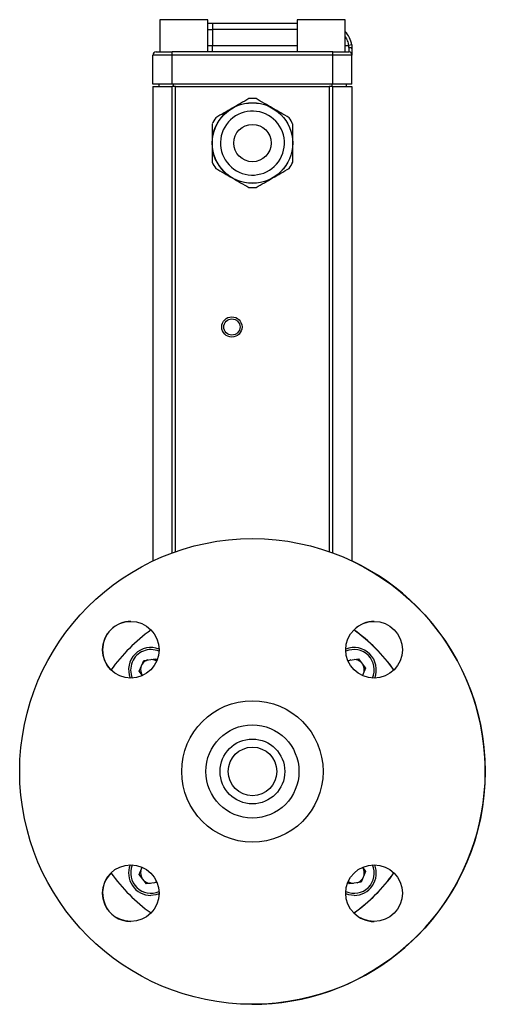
# Model space of a CAD drawing. Header units: inches. Extents: x 1.9 to 14.3, y 1.4 to 9.1.
# Tile 2 of 7: x 1.9 to 3, y 4.1 to 6.5. Entities that reach past the tile are written whole.
import ezdxf

# ---------------------------------------------------------------- set-up
doc = ezdxf.new("R2010")
doc.units = ezdxf.units.IN
doc.header["$MEASUREMENT"] = 0

msp = doc.modelspace()

# ---------------------------------------------------------------- linework, layer by layer
at = {"color": 7, "linetype": 'Continuous', "lineweight": 25}
for p, q in [((2.1938, 6.53), (2.1938, 6.4519)), ((2.311, 6.53), (2.1938, 6.53)), ((2.311, 6.4519), (2.311, 6.53)), ((2.311, 6.5219), (2.322, 6.5219)), ((2.322, 6.5219), (2.322, 6.5063)), ((2.322, 6.5219), (2.5278, 6.5219)), ((2.5278, 6.53), (2.5278, 6.4519)), ((2.645, 6.53), (2.5278, 6.53)), ((2.645, 6.4519), (2.645, 6.53)), ((2.311, 6.5063), (2.322, 6.5063)), ((2.322, 6.5063), (2.322, 6.4675)), ((2.5278, 6.5063), (2.322, 6.5063)), ((2.311, 6.4675), (2.322, 6.4675)), ((2.322, 6.4519), (2.322, 6.4675)), ((2.322, 6.4675), (2.5278, 6.4675)), ((2.645, 6.4675), (2.653, 6.4675)), ((2.6607, 6.4687), (2.653, 6.4675)), ((2.6536, 6.4621), (2.6536, 6.4519)), ((2.2243, 6.4441), (2.1774, 6.4441)), ((2.1774, 6.3737), (2.1774, 6.4441)), ((2.2243, 6.4441), (2.2243, 6.4519)), ((2.6145, 6.4519), (2.2243, 6.4519)), ((2.2243, 6.3737), (2.2243, 6.4441)), ((2.6145, 6.4441), (2.2243, 6.4441)), ((2.6145, 6.4441), (2.6145, 6.4519)), ((2.6614, 6.4441), (2.6145, 6.4441)), ((2.6145, 6.3737), (2.6145, 6.4441)), ((2.6614, 6.3737), (2.6614, 6.4441)), ((2.2243, 6.3737), (2.1774, 6.3737)), ((2.1774, 6.3677), (2.1774, 5.2146)), ((2.1774, 6.3677), (2.2244, 6.3677)), ((2.1914, 6.3737), (2.1914, 6.3677)), ((2.6145, 6.3737), (2.2243, 6.3737)), ((2.2325, 6.3677), (2.2244, 6.3677)), ((2.2244, 5.2342), (2.2244, 6.3677)), ((2.2264, 6.3737), (2.2264, 6.3677)), ((2.2325, 5.2372), (2.2325, 6.3677)), ((2.2325, 6.3677), (2.6063, 6.3677)), ((2.6063, 6.3677), (2.6063, 5.2371)), ((2.6144, 6.3677), (2.6063, 6.3677)), ((2.6124, 6.3737), (2.6124, 6.3677)), ((2.6144, 6.3677), (2.6614, 6.3677)), ((2.6144, 6.3677), (2.6144, 5.2342)), ((2.6614, 6.3737), (2.6145, 6.3737)), ((2.6474, 6.3737), (2.6474, 6.3677)), ((2.6614, 6.3677), (2.6614, 5.2145)), ((2.1442, 4.9463), (2.1551, 4.9725)), ((2.1551, 4.9725), (2.1833, 4.9763)), ((2.1833, 4.9763), (2.1869, 4.9716)), ((2.6513, 4.9728), (2.6773, 4.9763)), ((2.6773, 4.9763), (2.6946, 4.9537)), ((2.6946, 4.9537), (2.6872, 4.9358)), ((2.1521, 4.936), (2.1442, 4.9463)), ((2.687, 4.9358), (2.6875, 4.9366)), ((2.1269, 4.4748), (2.1274, 4.4759)), ((2.1442, 4.4523), (2.1516, 4.4701)), ((2.1616, 4.4297), (2.1442, 4.4523)), ((2.1517, 4.47), (2.1513, 4.4694)), ((2.6946, 4.4597), (2.6837, 4.4335)), ((2.6867, 4.4699), (2.6946, 4.4597)), ((2.1874, 4.4332), (2.1616, 4.4297)), ((2.6556, 4.4297), (2.6519, 4.4345)), ((2.6837, 4.4335), (2.6556, 4.4297))]:
    msp.add_line(p, q, dxfattribs=at)
at = {"color": 7, "linetype": 'Continuous', "lineweight": 25, "flags": 128}
for points in [[(2.6614, 6.4594), (2.6612, 6.4599), (2.6608, 6.4604), (2.6601, 6.4609), (2.6591, 6.4613), (2.6579, 6.4617), (2.6566, 6.4619), (2.6551, 6.4621), (2.6536, 6.4621)], [(2.1924, 4.4056), (2.1848, 4.4032), (2.1723, 4.4017)], [(2.6664, 4.4017), (2.6539, 4.4032), (2.6463, 4.4056)]]:
    msp.add_lwpolyline(points, dxfattribs=at)
at = {"color": 7, "linetype": 'Continuous', "lineweight": 25}
for centre, radius in [((2.4194, 6.2302), 0.098), ((2.4194, 6.2302), 0.0978), ((2.4194, 6.2302), 0.0454), ((2.3694, 5.7832), 0.0246), ((2.3694, 5.7832), 0.0197), ((2.4193, 4.7029), 0.5659), ((2.1236, 4.9987), 0.0689), ((2.7151, 4.9987), 0.0689), ((2.4193, 4.7029), 0.1718), ((2.4193, 4.7029), 0.1132), ((2.4193, 4.7029), 0.0787), ((2.4195, 4.7029), 0.0591), ((2.1236, 4.4071), 0.0689), ((2.7151, 4.4071), 0.0689)]:
    msp.add_circle(centre, radius, dxfattribs=at)
for centre, radius, start, end in [((2.5989, 6.4594), 0.0625, 8.5441, 42.4811), ((2.1852, 6.4441), 0.00781, 90, 180), ((2.6536, 6.4441), 0.00781, 0, 90), ((2.4194, 6.2302), 0.1084, 85.3038, 94.6962), ((2.4194, 6.2302), 0.1084, 145.3038, 154.6962), ((2.4194, 6.2302), 0.1084, 25.3038, 34.6962), ((2.4194, 6.2302), 0.1084, 205.3038, 214.6962), ((2.4194, 6.2302), 0.1084, 325.3038, 334.6962), ((2.4194, 6.2302), 0.1084, 265.3038, 274.6962), ((2.4196, 4.7029), 0.5659, 269.8022, 64.711), ((2.1238, 4.9987), 0.0689, 89.932, 135), ((2.7154, 4.9987), 0.0689, 89.932, 135), ((2.1238, 4.9987), 0.0689, 135, 225.5065), ((2.4193, 4.7029), 0.4232, 125.6316, 144.3684), ((2.4193, 4.7029), 0.4232, 35.6316, 54.3684), ((2.4196, 4.7029), 0.4232, 35.6584, 54.3957), ((2.4195, 4.7029), 0.4232, 35.645, 54.382), ((2.1723, 4.95), 0.0541, 68.1323, 201.8677), ((2.6664, 4.95), 0.0541, 338.1323, 111.8677), ((2.1724, 4.95), 0.0492, 66.0986, 157.5517), ((2.6664, 4.95), 0.0492, 335.9247, 114.0753), ((2.1724, 4.95), 0.0492, 157.5517, 204.0655), ((2.1724, 4.95), 0.025, 167.4559, 207.6475), ((2.1724, 4.95), 0.025, 107.4559, 147.6475), ((2.1724, 4.95), 0.025, 55.7412, 87.6475), ((2.6664, 4.95), 0.025, 107.4559, 124.5564), ((2.6664, 4.95), 0.025, 47.4559, 87.6475), ((2.6664, 4.95), 0.025, 347.4559, 27.6475), ((2.1723, 4.4559), 0.0541, 158.1323, 270), ((2.6664, 4.456), 0.0492, 245.9345, 23.9014), ((2.6664, 4.4559), 0.0541, 270, 21.8677), ((2.1238, 4.4071), 0.0689, 135, 269.7005), ((2.4193, 4.7029), 0.4232, 215.6316, 234.3684), ((2.1724, 4.456), 0.0492, 157.5517, 293.8918), ((2.1724, 4.456), 0.025, 167.4559, 207.6475), ((2.4193, 4.7029), 0.4232, 305.6316, 324.3684), ((2.4195, 4.7029), 0.4232, 305.6179, 324.355), ((2.4196, 4.7029), 0.4232, 305.6045, 324.3417), ((2.6664, 4.456), 0.025, 347.4559, 27.6475), ((2.1724, 4.456), 0.025, 227.4559, 267.6475), ((2.1724, 4.456), 0.025, 287.4559, 304.1259), ((2.6664, 4.456), 0.025, 235.577, 267.6475), ((2.6664, 4.456), 0.025, 287.4559, 327.6475), ((2.7154, 4.4071), 0.0689, 224.3294, 269.7005)]:
    msp.add_arc(centre, radius, start, end, dxfattribs=at)
for points, knots in [([(2.645, 6.4886), (2.6468, 6.4855), (2.6507, 6.4789), (2.6522, 6.4714), (2.653, 6.4675)], [0, 0, 0, 0, 0.476068, 1, 1, 1, 1]), ([(2.6607, 6.4687), (2.6608, 6.4682), (2.6609, 6.4671), (2.6611, 6.4655), (2.6612, 6.464), (2.6613, 6.4624), (2.6614, 6.4609), (2.6614, 6.4599), (2.6614, 6.4594)], [0, 0, 0, 0, 0.1689349, 0.3363599, 0.5027216, 0.6684752, 0.8340808, 1, 1, 1, 1]), ([(2.6614, 6.4594), (2.6614, 6.459), (2.6614, 6.4581), (2.6614, 6.4568), (2.6614, 6.4556), (2.6614, 6.4545), (2.6614, 6.4527), (2.6614, 6.4505), (2.6614, 6.4482), (2.6614, 6.4464), (2.6614, 6.4452), (2.6614, 6.4445), (2.6614, 6.4442), (2.6614, 6.4441), (2.6614, 6.4441)], [0, 0, 0, 0, 0.048984, 0.097724, 0.14639, 0.195159, 0.244202, 0.372023, 0.500031, 0.627852, 0.755859, 0.837333, 0.918445, 1, 1, 1, 1]), ([(2.4867, 6.1913), (2.4764, 6.1734), (2.4594, 6.1604), (2.4196, 6.1497), (2.3984, 6.1525), (2.3626, 6.1731), (2.3496, 6.1901), (2.3389, 6.2299), (2.3417, 6.2512), (2.3624, 6.2869), (2.3793, 6.2999), (2.4192, 6.3106), (2.4404, 6.3078), (2.4761, 6.2872), (2.4892, 6.2702), (2.4998, 6.2304), (2.497, 6.2091), (2.4867, 6.1913)], [0, 0, 0, 0, 0.125, 0.125, 0.25, 0.25, 0.375, 0.375, 0.5, 0.5, 0.625, 0.625, 0.75, 0.75, 0.875, 0.875, 1, 1, 1, 1])]:
    msp.add_open_spline(points, degree=3, knots=knots, dxfattribs=at)
for points in [[(2.6536, 6.4621), (2.6536, 6.4639), (2.6534, 6.4657), (2.653, 6.4675)], [(2.1852, 6.4519), (2.1852, 6.4519), (2.2027, 6.4519), (2.2243, 6.4519)], [(2.6145, 6.4519), (2.6361, 6.4519), (2.6536, 6.4519), (2.6536, 6.4519)], [(2.4105, 6.3382), (2.3971, 6.3304), (2.3704, 6.315), (2.3437, 6.2996), (2.3303, 6.2918)], [(2.5085, 6.2918), (2.4951, 6.2996), (2.4684, 6.315), (2.4416, 6.3304), (2.4283, 6.3382)], [(2.3214, 6.2765), (2.3214, 6.261), (2.3214, 6.2302), (2.3214, 6.1993), (2.3214, 6.1838)], [(2.5174, 6.1838), (2.5174, 6.1993), (2.5174, 6.2302), (2.5174, 6.261), (2.5174, 6.2765)], [(2.3303, 6.1685), (2.3437, 6.1607), (2.3704, 6.1453), (2.3971, 6.1299), (2.4105, 6.1222)], [(2.4283, 6.1222), (2.4416, 6.1299), (2.4684, 6.1453), (2.4951, 6.1607), (2.5085, 6.1685)]]:
    msp.add_open_spline(points, degree=3, dxfattribs=at)

doc.saveas('drawing.dxf')
